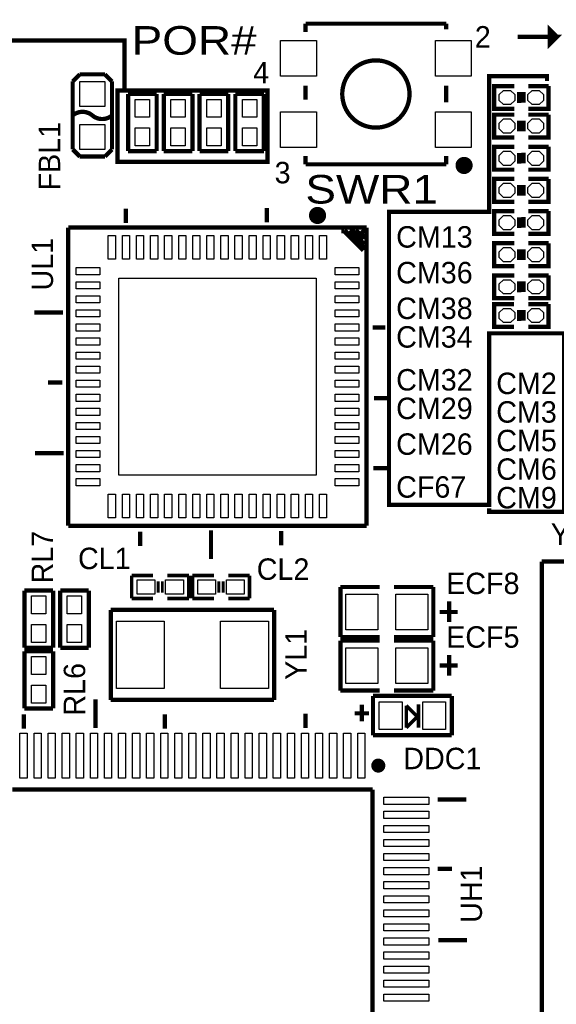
# Model space of a CAD drawing. Extents: x -86 to 498, y -49 to 361.
# Tile 19 of 31: x 25 to 44, y 21 to 56. Entities that reach past the tile are written whole.
import ezdxf

# ---------------------------------------------------------------- set-up
doc = ezdxf.new("R2010")
doc.units = 0
for name, color, linetype in [('BOARD_GEOMETRY_SILKSCREEN_TOP', 1, 'CONTINUOUS'), ('PACKAGE_GEOMETRY_SILKSCREEN_TOP', 3, 'CONTINUOUS'), ('PIN_TOP', 4, 'CONTINUOUS'), ('REF_DES_SILKSCREEN_TOP', 5, 'CONTINUOUS')]:
    doc.layers.add(name, color=color, linetype=linetype)

msp = doc.modelspace()

# ---------------------------------------------------------------- linework, layer by layer
at = {"layer": 'BOARD_GEOMETRY_SILKSCREEN_TOP', "const_width": 0.1524}
for points in [[(28.702, 53.848), (28.702, 55.626), (21.336, 55.626), (21.336, 56.2864), (16.6624, 56.2864), (16.637, 56.261), (16.637, 52.959), (21.082, 52.959), (21.082, 55.626), (21.336, 55.626)], [(42.672, 55.753), (44.069, 55.753), (43.815, 55.499), (43.815, 56.007), (44.069, 55.753)], [(43.942, 45.212), (41.656, 45.212), (41.656, 39.116), (38.1, 39.116), (38.1, 49.53), (41.656, 49.53), (41.656, 54.356), (43.7134, 54.356), (43.7134, 54.1782)], [(41.656, 38.989), (41.656, 38.862), (44.323, 38.862), (44.323, 45.212), (43.942, 45.212)]]:
    msp.add_lwpolyline(points, dxfattribs=at)
msp.add_lwpolyline([(28.702, 51.308), (33.782, 51.308), (33.782, 53.848), (28.448, 53.848), (28.448, 51.308)], close=True, dxfattribs=at)
at = {"layer": 'PACKAGE_GEOMETRY_SILKSCREEN_TOP'}
for points, const_width in [([(35.13328, 56.221122), (40.133524, 56.221122)], 0.1524), ([(35.13328, 55.920894), (35.13328, 56.221122)], 0.1524), ([(40.133524, 56.221122), (40.133524, 56.02097)], 0.1524), ([(27.1145, 54.4195), (26.8605, 54.1655)], 0.1524), ([(28.0035, 54.4195), (27.1145, 54.4195)], 0.1524), ([(28.2575, 54.1655), (28.0035, 54.4195)], 0.1524), ([(26.8605, 54.1655), (26.8605, 51.7525)], 0.1524), ([(28.2575, 51.7525), (28.2575, 54.1655)], 0.1524), ([(35.13328, 53.521102), (35.13328, 54.020974)], 0.1524), ([(40.133524, 53.421026), (40.133524, 54.020974)], 0.1524), ([(42.54754, 54.00294), (41.83634, 54.00294), (41.83634, 53.19014), (42.54754, 53.19014)], 0.1524), ([(43.05554, 53.19014), (43.76674, 53.19014), (43.76674, 54.00294)], 0.1524), ([(43.76674, 54.00294), (43.05554, 54.00294)], 0.1524), ([(28.829, 53.721), (29.845, 53.721)], 0.1524), ([(28.829, 51.689), (28.829, 53.721)], 0.1524), ([(29.845, 53.721), (29.845, 51.689)], 0.1524), ([(30.099, 53.721), (31.115, 53.721)], 0.1524), ([(30.099, 51.689), (30.099, 53.721)], 0.1524), ([(31.115, 53.721), (31.115, 51.689)], 0.1524), ([(31.369, 53.721), (32.385, 53.721)], 0.1524), ([(31.369, 51.689), (31.369, 53.721)], 0.1524), ([(32.385, 53.721), (32.385, 51.689)], 0.1524), ([(32.639, 53.721), (33.655, 53.721)], 0.1524), ([(32.639, 51.689), (32.639, 53.721)], 0.1524), ([(33.655, 53.721), (33.655, 51.689)], 0.1524), ([(42.72534, 53.40604), (42.72534, 53.78704)], 0.1524), ([(42.87774, 53.41112), (42.87774, 53.79212)], 0.1524), ([(42.54754, 52.98694), (41.83634, 52.98694), (41.83634, 52.17414), (42.54754, 52.17414)], 0.1524), ([(43.05554, 52.17414), (43.76674, 52.17414), (43.76674, 52.98694)], 0.1524), ([(43.76674, 52.98694), (43.05554, 52.98694)], 0.1524), ([(42.72534, 52.39004), (42.72534, 52.77104)], 0.1524), ([(42.87774, 52.39512), (42.87774, 52.77612)], 0.1524), ([(26.8605, 51.7525), (27.1145, 51.4985)], 0.1524), ([(28.0035, 51.4985), (28.2575, 51.7525)], 0.1524), ([(42.54754, 51.84394), (41.83634, 51.84394), (41.83634, 51.03114), (42.54754, 51.03114)], 0.1524), ([(43.05554, 51.03114), (43.76674, 51.03114), (43.76674, 51.84394)], 0.1524), ([(43.76674, 51.84394), (43.05554, 51.84394)], 0.1524), ([(27.1145, 51.4985), (28.0035, 51.4985)], 0.1524), ([(29.845, 51.689), (28.829, 51.689)], 0.1524), ([(31.115, 51.689), (30.099, 51.689)], 0.1524), ([(32.385, 51.689), (31.369, 51.689)], 0.1524), ([(33.655, 51.689), (32.639, 51.689)], 0.1524), ([(35.13328, 51.220878), (35.13328, 51.521106)], 0.1524), ([(40.133524, 51.521106), (40.133524, 51.220878)], 0.1524), ([(42.72534, 51.24704), (42.72534, 51.62804)], 0.1524), ([(42.87774, 51.25212), (42.87774, 51.63312)], 0.1524), ([(40.133524, 51.220878), (35.13328, 51.220878)], 0.1524), ([(42.54754, 50.70094), (41.83634, 50.70094), (41.83634, 49.88814), (42.54754, 49.88814)], 0.1524), ([(43.05554, 49.88814), (43.76674, 49.88814), (43.76674, 50.70094)], 0.1524), ([(43.76674, 50.70094), (43.05554, 50.70094)], 0.1524), ([(42.72534, 50.10404), (42.72534, 50.48504)], 0.1524), ([(42.87774, 50.10912), (42.87774, 50.49012)], 0.1524), ([(28.7528, 49.131982), (28.7528, 49.639982)], 0.1524), ([(33.7566, 49.157382), (33.7566, 49.665382)], 0.1524), ([(42.54754, 49.55794), (41.83634, 49.55794), (41.83634, 48.74514), (42.54754, 48.74514)], 0.1524), ([(42.72534, 48.96104), (42.72534, 49.34204)], 0.1524), ([(42.87774, 48.96612), (42.87774, 49.34712)], 0.1524), ([(43.05554, 48.74514), (43.76674, 48.74514), (43.76674, 49.55794)], 0.1524), ([(43.76674, 49.55794), (43.05554, 49.55794)], 0.1524), ([(26.704036, 48.970946), (26.704036, 38.371018)], 0.1524), ([(37.303964, 48.970946), (26.704036, 48.970946)], 0.1524), ([(37.303964, 38.371018), (37.303964, 48.970946)], 0.1524), ([(36.504118, 48.87087), (36.404042, 48.87087)], 0.199898), ([(37.204142, 48.1711), (36.504118, 48.87087)], 0.199898), ([(36.704016, 48.87087), (37.204142, 48.370998)], 0.199898), ([(36.903914, 48.87087), (36.704016, 48.87087)], 0.199898), ([(37.204142, 48.570896), (36.903914, 48.87087)], 0.199898), ([(37.104066, 48.87087), (37.204142, 48.771048)], 0.199898), ([(37.204142, 48.771048), (37.204142, 48.570896)], 0.199898), ([(37.204142, 48.370998), (37.204142, 48.1711)], 0.199898), ([(42.54754, 48.41494), (41.83634, 48.41494), (41.83634, 47.60214), (42.54754, 47.60214)], 0.1524), ([(43.05554, 47.60214), (43.76674, 47.60214), (43.76674, 48.41494)], 0.1524), ([(43.76674, 48.41494), (43.05554, 48.41494)], 0.1524), ([(42.72534, 47.81804), (42.72534, 48.19904)], 0.1524), ([(42.87774, 47.82312), (42.87774, 48.20412)], 0.1524), ([(42.54754, 47.27194), (41.83634, 47.27194), (41.83634, 46.45914), (42.54754, 46.45914)], 0.1524), ([(43.05554, 46.45914), (43.76674, 46.45914), (43.76674, 47.27194)], 0.1524), ([(43.76674, 47.27194), (43.05554, 47.27194)], 0.1524), ([(42.72534, 46.67504), (42.72534, 47.05604)], 0.1524), ([(42.87774, 46.68012), (42.87774, 47.06112)], 0.1524), ([(42.545, 46.2534), (41.8338, 46.2534), (41.8338, 45.4406), (42.545, 45.4406)], 0.1524), ([(43.053, 45.4406), (43.7642, 45.4406), (43.7642, 46.2534)], 0.1524), ([(43.7642, 46.2534), (43.053, 46.2534)], 0.1524), ([(25.5016, 45.956982), (26.5176, 45.956982)], 0.1524), ([(42.7228, 45.6565), (42.7228, 46.0375)], 0.1524), ([(42.8752, 45.66158), (42.8752, 46.04258)], 0.1524), ([(37.973, 45.423582), (37.5158, 45.423582)], 0.1524), ([(26.4922, 43.467782), (25.9842, 43.467782)], 0.1524), ([(37.5666, 42.908982), (38.0746, 42.908982)], 0.1524), ([(25.527, 40.953182), (26.543, 40.953182)], 0.1524), ([(38.1, 40.419782), (37.5412, 40.419782)], 0.1524), ([(26.704036, 38.371018), (37.303964, 38.371018)], 0.1524), ([(29.2608, 38.159182), (29.2608, 37.651182)], 0.1524), ([(31.7754, 37.193982), (31.7754, 38.209982)], 0.1524), ([(34.2646, 38.184582), (34.2646, 37.676582)], 0.1524), ([(60.528454, 37.098224), (43.528234, 37.098224)], 0.1524), ([(43.528234, 37.098224), (43.528234, 20.098004)], 0.1524), ([(28.956, 36.6014), (28.956, 35.7886)], 0.127), ([(29.718, 36.6014), (28.956, 36.6014)], 0.127), ([(29.8958, 35.9918), (29.8958, 36.3982)], 0.1016), ([(30.0482, 35.9918), (30.0482, 36.3982)], 0.1016), ([(30.988, 36.6014), (30.226, 36.6014)], 0.127), ([(30.988, 35.814), (30.988, 35.7886), (30.988, 36.6014)], 0.127), ([(31.115, 36.576), (31.115, 36.6014), (31.115, 35.7886)], 0.127), ([(31.877, 36.6014), (31.115, 36.6014)], 0.127), ([(32.0548, 36.3982), (32.0548, 35.9918)], 0.1016), ([(32.2072, 36.3982), (32.2072, 35.9918)], 0.1016), ([(33.147, 36.6014), (32.385, 36.6014)], 0.127), ([(33.147, 35.7886), (33.147, 36.6014)], 0.127), ([(25.146, 36.068), (26.162, 36.068)], 0.1524), ([(25.146, 34.036), (25.146, 36.068)], 0.1524), ([(26.162, 36.068), (26.162, 34.036)], 0.1524), ([(26.416, 36.068), (27.432, 36.068)], 0.1524), ([(26.416, 34.036), (26.416, 36.068)], 0.1524), ([(27.432, 36.068), (27.432, 34.036)], 0.1524), ([(36.3728, 36.195), (37.7698, 36.195)], 0.1524), ([(36.3728, 34.417), (36.3728, 36.195)], 0.1524), ([(39.6748, 36.195), (38.2778, 36.195)], 0.1524), ([(39.6748, 34.417), (39.6748, 36.195)], 0.1524), ([(28.956, 35.7886), (29.718, 35.7886)], 0.127), ([(30.226, 35.7886), (30.988, 35.7886)], 0.127), ([(31.115, 35.7886), (31.877, 35.7886)], 0.127), ([(32.385, 35.7886), (33.147, 35.7886)], 0.127), ([(40.2336, 34.9504), (40.2336, 35.687)], 0.1524), ([(34.015934, 35.3822), (28.21432, 35.3822)], 0.1524), ([(28.21432, 35.3822), (28.21432, 32.182054)], 0.1524), ([(34.015934, 32.182054), (34.015934, 35.3822)], 0.1524), ([(40.5384, 35.306), (39.9034, 35.306)], 0.1524), ([(37.7698, 34.417), (36.3728, 34.417)], 0.1524), ([(36.3728, 34.29), (37.7698, 34.29)], 0.1524), ([(36.3728, 32.512), (36.3728, 34.29)], 0.1524), ([(38.2778, 34.417), (39.6748, 34.417)], 0.1524), ([(39.6748, 34.29), (38.2778, 34.29)], 0.1524), ([(39.6748, 32.512), (39.6748, 34.29)], 0.1524), ([(26.162, 34.036), (25.146, 34.036)], 0.1524), ([(25.146, 33.909), (26.162, 33.909)], 0.1524), ([(25.146, 31.877), (25.146, 33.909)], 0.1524), ([(26.162, 33.909), (26.162, 31.877)], 0.1524), ([(27.432, 34.036), (26.416, 34.036)], 0.1524), ([(40.2336, 33.0454), (40.2336, 33.782)], 0.1524), ([(40.5384, 33.401), (39.9034, 33.401)], 0.1524), ([(37.7698, 32.512), (36.3728, 32.512)], 0.1524), ([(38.2778, 32.512), (39.6748, 32.512)], 0.1524), ([(27.666188, 32.199834), (27.666188, 31.183834)], 0.1524), ([(28.21432, 32.182054), (34.015934, 32.182054)], 0.1524), ([(37.530786, 32.323024), (40.330628, 32.323024)], 0.1524), ([(37.530786, 30.922976), (37.530786, 32.323024)], 0.1524), ([(40.330628, 32.323024), (40.330628, 30.922976)], 0.1524), ([(26.162, 31.877), (25.146, 31.877)], 0.1524), ([(37.138356, 32.00781), (37.138356, 31.42361)], 0.1524), ([(38.714426, 31.9786), (39.095426, 31.5976)], 0.127), ([(38.714426, 31.1912), (38.714426, 31.9786)], 0.127), ([(39.146226, 31.1912), (39.146226, 32.0294)], 0.127), ([(25.126188, 31.158434), (25.126188, 31.666434)], 0.1524), ([(30.129988, 31.158434), (30.129988, 31.666434)], 0.1524), ([(35.133788, 31.183834), (35.133788, 31.691834)], 0.1524), ([(36.884356, 31.70301), (37.392356, 31.70301)], 0.1524), ([(39.095426, 31.5722), (38.714426, 31.1912)], 0.127), ([(39.095426, 31.5976), (39.095426, 31.5722)], 0.127), ([(40.330628, 30.922976), (37.530786, 30.922976)], 0.1524), ([(24.714962, 28.993338), (37.515038, 28.993338)], 0.1524), ([(37.515038, 28.993338), (37.515038, 16.193262)], 0.1524), ([(40.848788, 28.643834), (39.832788, 28.643834)], 0.1524), ([(39.832788, 26.180034), (40.340788, 26.180034)], 0.1524), ([(40.874188, 23.640034), (39.858188, 23.640034)], 0.1524)]:
    msp.add_lwpolyline(points, dxfattribs=dict(at, const_width=const_width))
for points, const_width in [([(37.633402, 54.91607, 1), (37.633402, 52.52593, 1)], 0.1524), ([(40.767, 51.3334, 1), (40.767, 51.0286, 1)], 0.3048), ([(35.56, 49.2506, 1), (35.56, 49.5554, 1)], 0.3048), ([(37.719, 29.720032, 1), (37.719, 29.969968, 1)], 0.249936)]:
    msp.add_lwpolyline(points, format="xyb", close=True, dxfattribs=dict(at, const_width=const_width))
at = {"layer": 'PACKAGE_GEOMETRY_SILKSCREEN_TOP', "const_width": 0.1524}
for points in [[(27.559, 52.958746), (27.559254, 52.959, 0.36641), (26.8605, 52.959)], [(28.257754, 52.958746, -0.366237), (27.559, 52.958746)]]:
    msp.add_lwpolyline(points, format="xyb", dxfattribs=at)
at = {"layer": 'PIN_TOP'}
for points in [[(35.518344, 54.356), (34.248344, 54.356), (34.248344, 55.626), (35.518344, 55.626)], [(41.01846, 54.356), (39.74846, 54.356), (39.74846, 55.626), (41.01846, 55.626)], [(27.1145, 54.1655), (28.0035, 54.1655), (28.0035, 53.2765), (27.1145, 53.2765)], [(42.16654, 53.34254), (42.01414, 53.49494), (42.01414, 53.69814), (42.16654, 53.85054), (42.42054, 53.85054), (42.57294, 53.69814), (42.57294, 53.49494), (42.42054, 53.34254)], [(43.18254, 53.34254), (43.03014, 53.49494), (43.03014, 53.69814), (43.18254, 53.85054), (43.43654, 53.85054), (43.58894, 53.69814), (43.58894, 53.49494), (43.43654, 53.34254)], [(29.591, 52.8955), (29.083, 52.8955), (29.083, 53.5305), (29.591, 53.5305)], [(30.861, 52.8955), (30.353, 52.8955), (30.353, 53.5305), (30.861, 53.5305)], [(32.131, 52.8955), (31.623, 52.8955), (31.623, 53.5305), (32.131, 53.5305)], [(33.401, 52.8955), (32.893, 52.8955), (32.893, 53.5305), (33.401, 53.5305)], [(35.518344, 51.816), (34.248344, 51.816), (34.248344, 53.086), (35.518344, 53.086)], [(41.01846, 51.816), (39.74846, 51.816), (39.74846, 53.086), (41.01846, 53.086)], [(27.1145, 52.6415), (28.0035, 52.6415), (28.0035, 51.7525), (27.1145, 51.7525)], [(29.591, 51.8795), (29.083, 51.8795), (29.083, 52.5145), (29.591, 52.5145)], [(30.861, 51.8795), (30.353, 51.8795), (30.353, 52.5145), (30.861, 52.5145)], [(32.131, 51.8795), (31.623, 51.8795), (31.623, 52.5145), (32.131, 52.5145)], [(33.401, 51.8795), (32.893, 51.8795), (32.893, 52.5145), (33.401, 52.5145)], [(42.16654, 52.32654), (42.01414, 52.47894), (42.01414, 52.68214), (42.16654, 52.83454), (42.42054, 52.83454), (42.57294, 52.68214), (42.57294, 52.47894), (42.42054, 52.32654)], [(43.18254, 52.32654), (43.03014, 52.47894), (43.03014, 52.68214), (43.18254, 52.83454), (43.43654, 52.83454), (43.58894, 52.68214), (43.58894, 52.47894), (43.43654, 52.32654)], [(42.16654, 51.18354), (42.01414, 51.33594), (42.01414, 51.53914), (42.16654, 51.69154), (42.42054, 51.69154), (42.57294, 51.53914), (42.57294, 51.33594), (42.42054, 51.18354)], [(43.18254, 51.18354), (43.03014, 51.33594), (43.03014, 51.53914), (43.18254, 51.69154), (43.43654, 51.69154), (43.58894, 51.53914), (43.58894, 51.33594), (43.43654, 51.18354)], [(42.16654, 50.04054), (42.01414, 50.19294), (42.01414, 50.39614), (42.16654, 50.54854), (42.42054, 50.54854), (42.57294, 50.39614), (42.57294, 50.19294), (42.42054, 50.04054)], [(43.18254, 50.04054), (43.03014, 50.19294), (43.03014, 50.39614), (43.18254, 50.54854), (43.43654, 50.54854), (43.58894, 50.39614), (43.58894, 50.19294), (43.43654, 50.04054)], [(42.16654, 48.89754), (42.01414, 49.04994), (42.01414, 49.25314), (42.16654, 49.40554), (42.42054, 49.40554), (42.57294, 49.25314), (42.57294, 49.04994), (42.42054, 48.89754)], [(43.18254, 48.89754), (43.03014, 49.04994), (43.03014, 49.25314), (43.18254, 49.40554), (43.43654, 49.40554), (43.58894, 49.25314), (43.58894, 49.04994), (43.43654, 48.89754)], [(28.126944, 48.690022), (28.380944, 48.690022), (28.380944, 47.851822), (28.126944, 47.851822)], [(28.62707, 48.690022), (28.88107, 48.690022), (28.88107, 47.851822), (28.62707, 47.851822)], [(29.126942, 48.690022), (29.380942, 48.690022), (29.380942, 47.851822), (29.126942, 47.851822)], [(29.627068, 48.690022), (29.881068, 48.690022), (29.881068, 47.851822), (29.627068, 47.851822)], [(30.12694, 48.690022), (30.38094, 48.690022), (30.38094, 47.851822), (30.12694, 47.851822)], [(30.627066, 48.690022), (30.881066, 48.690022), (30.881066, 47.851822), (30.627066, 47.851822)], [(31.126938, 48.690022), (31.380938, 48.690022), (31.380938, 47.851822), (31.126938, 47.851822)], [(31.627064, 48.690022), (31.881064, 48.690022), (31.881064, 47.851822), (31.627064, 47.851822)], [(32.126936, 48.690022), (32.380936, 48.690022), (32.380936, 47.851822), (32.126936, 47.851822)], [(32.627062, 48.690022), (32.881062, 48.690022), (32.881062, 47.851822), (32.627062, 47.851822)], [(33.126934, 48.690022), (33.380934, 48.690022), (33.380934, 47.851822), (33.126934, 47.851822)], [(33.62706, 48.690022), (33.88106, 48.690022), (33.88106, 47.851822), (33.62706, 47.851822)], [(34.126932, 48.690022), (34.380932, 48.690022), (34.380932, 47.851822), (34.126932, 47.851822)], [(34.627058, 48.690022), (34.881058, 48.690022), (34.881058, 47.851822), (34.627058, 47.851822)], [(35.12693, 48.690022), (35.38093, 48.690022), (35.38093, 47.851822), (35.12693, 47.851822)], [(35.627056, 48.690022), (35.881056, 48.690022), (35.881056, 47.851822), (35.627056, 47.851822)], [(42.16654, 47.75454), (42.01414, 47.90694), (42.01414, 48.11014), (42.16654, 48.26254), (42.42054, 48.26254), (42.57294, 48.11014), (42.57294, 47.90694), (42.42054, 47.75454)], [(43.18254, 47.75454), (43.03014, 47.90694), (43.03014, 48.11014), (43.18254, 48.26254), (43.43654, 48.26254), (43.58894, 48.11014), (43.58894, 47.90694), (43.43654, 47.75454)], [(26.98496, 47.548038), (27.82316, 47.548038), (27.82316, 47.294038), (26.98496, 47.294038)], [(36.18484, 47.548038), (37.02304, 47.548038), (37.02304, 47.294038), (36.18484, 47.294038)], [(26.98496, 47.047912), (27.82316, 47.047912), (27.82316, 46.793912), (26.98496, 46.793912)], [(28.4988, 47.176182), (35.5092, 47.176182), (35.5092, 40.165782), (28.4988, 40.165782)], [(36.18484, 47.047912), (37.02304, 47.047912), (37.02304, 46.793912), (36.18484, 46.793912)], [(42.16654, 46.61154), (42.01414, 46.76394), (42.01414, 46.96714), (42.16654, 47.11954), (42.42054, 47.11954), (42.57294, 46.96714), (42.57294, 46.76394), (42.42054, 46.61154)], [(43.18254, 46.61154), (43.03014, 46.76394), (43.03014, 46.96714), (43.18254, 47.11954), (43.43654, 47.11954), (43.58894, 46.96714), (43.58894, 46.76394), (43.43654, 46.61154)], [(26.98496, 46.54804), (27.82316, 46.54804), (27.82316, 46.29404), (26.98496, 46.29404)], [(36.18484, 46.54804), (37.02304, 46.54804), (37.02304, 46.29404), (36.18484, 46.29404)], [(26.98496, 46.047914), (27.82316, 46.047914), (27.82316, 45.793914), (26.98496, 45.793914)], [(36.18484, 46.047914), (37.02304, 46.047914), (37.02304, 45.793914), (36.18484, 45.793914)], [(42.164, 45.593), (42.0116, 45.7454), (42.0116, 45.9486), (42.164, 46.101), (42.418, 46.101), (42.5704, 45.9486), (42.5704, 45.7454), (42.418, 45.593)], [(43.18, 45.593), (43.0276, 45.7454), (43.0276, 45.9486), (43.18, 46.101), (43.434, 46.101), (43.5864, 45.9486), (43.5864, 45.7454), (43.434, 45.593)], [(26.98496, 45.548042), (27.82316, 45.548042), (27.82316, 45.294042), (26.98496, 45.294042)], [(36.18484, 45.548042), (37.02304, 45.548042), (37.02304, 45.294042), (36.18484, 45.294042)], [(26.98496, 45.047916), (27.82316, 45.047916), (27.82316, 44.793916), (26.98496, 44.793916)], [(36.18484, 45.047916), (37.02304, 45.047916), (37.02304, 44.793916), (36.18484, 44.793916)], [(26.98496, 44.548044), (27.82316, 44.548044), (27.82316, 44.294044), (26.98496, 44.294044)], [(36.18484, 44.548044), (37.02304, 44.548044), (37.02304, 44.294044), (36.18484, 44.294044)], [(26.98496, 44.047918), (27.82316, 44.047918), (27.82316, 43.793918), (26.98496, 43.793918)], [(36.18484, 44.047918), (37.02304, 44.047918), (37.02304, 43.793918), (36.18484, 43.793918)], [(26.98496, 43.548046), (27.82316, 43.548046), (27.82316, 43.294046), (26.98496, 43.294046)], [(36.18484, 43.548046), (37.02304, 43.548046), (37.02304, 43.294046), (36.18484, 43.294046)], [(26.98496, 43.04792), (27.82316, 43.04792), (27.82316, 42.79392), (26.98496, 42.79392)], [(36.18484, 43.04792), (37.02304, 43.04792), (37.02304, 42.79392), (36.18484, 42.79392)], [(26.98496, 42.548048), (27.82316, 42.548048), (27.82316, 42.294048), (26.98496, 42.294048)], [(36.18484, 42.548048), (37.02304, 42.548048), (37.02304, 42.294048), (36.18484, 42.294048)], [(26.98496, 42.047922), (27.82316, 42.047922), (27.82316, 41.793922), (26.98496, 41.793922)], [(36.18484, 42.047922), (37.02304, 42.047922), (37.02304, 41.793922), (36.18484, 41.793922)], [(26.98496, 41.54805), (27.82316, 41.54805), (27.82316, 41.29405), (26.98496, 41.29405)], [(36.18484, 41.54805), (37.02304, 41.54805), (37.02304, 41.29405), (36.18484, 41.29405)], [(26.98496, 41.047924), (27.82316, 41.047924), (27.82316, 40.793924), (26.98496, 40.793924)], [(36.18484, 41.047924), (37.02304, 41.047924), (37.02304, 40.793924), (36.18484, 40.793924)], [(26.98496, 40.548052), (27.82316, 40.548052), (27.82316, 40.294052), (26.98496, 40.294052)], [(36.18484, 40.548052), (37.02304, 40.548052), (37.02304, 40.294052), (36.18484, 40.294052)], [(26.98496, 40.047926), (27.82316, 40.047926), (27.82316, 39.793926), (26.98496, 39.793926)], [(36.18484, 40.047926), (37.02304, 40.047926), (37.02304, 39.793926), (36.18484, 39.793926)], [(28.126944, 39.490142), (28.380944, 39.490142), (28.380944, 38.651942), (28.126944, 38.651942)], [(28.62707, 39.490142), (28.88107, 39.490142), (28.88107, 38.651942), (28.62707, 38.651942)], [(29.126942, 39.490142), (29.380942, 39.490142), (29.380942, 38.651942), (29.126942, 38.651942)], [(29.627068, 39.490142), (29.881068, 39.490142), (29.881068, 38.651942), (29.627068, 38.651942)], [(30.12694, 39.490142), (30.38094, 39.490142), (30.38094, 38.651942), (30.12694, 38.651942)], [(30.627066, 39.490142), (30.881066, 39.490142), (30.881066, 38.651942), (30.627066, 38.651942)], [(31.126938, 39.490142), (31.380938, 39.490142), (31.380938, 38.651942), (31.126938, 38.651942)], [(31.627064, 39.490142), (31.881064, 39.490142), (31.881064, 38.651942), (31.627064, 38.651942)], [(32.126936, 39.490142), (32.380936, 39.490142), (32.380936, 38.651942), (32.126936, 38.651942)], [(32.627062, 39.490142), (32.881062, 39.490142), (32.881062, 38.651942), (32.627062, 38.651942)], [(33.126934, 39.490142), (33.380934, 39.490142), (33.380934, 38.651942), (33.126934, 38.651942)], [(33.62706, 39.490142), (33.88106, 39.490142), (33.88106, 38.651942), (33.62706, 38.651942)], [(34.126932, 39.490142), (34.380932, 39.490142), (34.380932, 38.651942), (34.126932, 38.651942)], [(34.627058, 39.490142), (34.881058, 39.490142), (34.881058, 38.651942), (34.627058, 38.651942)], [(35.12693, 39.490142), (35.38093, 39.490142), (35.38093, 38.651942), (35.12693, 38.651942)], [(35.627056, 39.490142), (35.881056, 39.490142), (35.881056, 38.651942), (35.627056, 38.651942)], [(29.1465, 35.941), (29.1465, 36.449), (29.7815, 36.449), (29.7815, 35.941)], [(30.1625, 35.941), (30.1625, 36.449), (30.7975, 36.449), (30.7975, 35.941)], [(31.9405, 36.449), (31.9405, 35.941), (31.3055, 35.941), (31.3055, 36.449)], [(32.9565, 36.449), (32.9565, 35.941), (32.3215, 35.941), (32.3215, 36.449)], [(25.908, 35.2425), (25.4, 35.2425), (25.4, 35.8775), (25.908, 35.8775)], [(27.178, 35.2425), (26.67, 35.2425), (26.67, 35.8775), (27.178, 35.8775)], [(37.7063, 35.941), (37.7063, 34.671), (36.5633, 34.671), (36.5633, 35.941)], [(39.4843, 35.941), (39.4843, 34.671), (38.3413, 34.671), (38.3413, 35.941)], [(25.908, 34.2265), (25.4, 34.2265), (25.4, 34.8615), (25.908, 34.8615)], [(27.178, 34.2265), (26.67, 34.2265), (26.67, 34.8615), (27.178, 34.8615)], [(30.116018, 34.9758), (30.116018, 32.5882), (28.414218, 32.5882), (28.414218, 34.9758)], [(33.816036, 34.9758), (33.816036, 32.5882), (32.114236, 32.5882), (32.114236, 34.9758)], [(37.7063, 34.036), (37.7063, 32.766), (36.5633, 32.766), (36.5633, 34.036)], [(39.4843, 34.036), (39.4843, 32.766), (38.3413, 32.766), (38.3413, 34.036)], [(25.908, 33.0835), (25.4, 33.0835), (25.4, 33.7185), (25.908, 33.7185)], [(25.908, 32.0675), (25.4, 32.0675), (25.4, 32.7025), (25.908, 32.7025)], [(37.749226, 31.1277), (37.749226, 32.1183), (38.562026, 32.1183), (38.562026, 31.1277)], [(39.299388, 31.1277), (39.299388, 32.1183), (40.112188, 32.1183), (40.112188, 31.1277)], [(24.988012, 30.993334), (25.242012, 30.993334), (25.242012, 29.393134), (24.988012, 29.393134)], [(25.487884, 30.993334), (25.741884, 30.993334), (25.741884, 29.393134), (25.487884, 29.393134)], [(25.98801, 30.993334), (26.24201, 30.993334), (26.24201, 29.393134), (25.98801, 29.393134)], [(26.487882, 30.993334), (26.741882, 30.993334), (26.741882, 29.393134), (26.487882, 29.393134)], [(26.988008, 30.993334), (27.242008, 30.993334), (27.242008, 29.393134), (26.988008, 29.393134)], [(27.48788, 30.993334), (27.74188, 30.993334), (27.74188, 29.393134), (27.48788, 29.393134)], [(27.988006, 30.993334), (28.242006, 30.993334), (28.242006, 29.393134), (27.988006, 29.393134)], [(28.487878, 30.993334), (28.741878, 30.993334), (28.741878, 29.393134), (28.487878, 29.393134)], [(28.988004, 30.993334), (29.242004, 30.993334), (29.242004, 29.393134), (28.988004, 29.393134)], [(29.487876, 30.993334), (29.741876, 30.993334), (29.741876, 29.393134), (29.487876, 29.393134)], [(29.988002, 30.993334), (30.242002, 30.993334), (30.242002, 29.393134), (29.988002, 29.393134)], [(30.487874, 30.993334), (30.741874, 30.993334), (30.741874, 29.393134), (30.487874, 29.393134)], [(30.988, 30.993334), (31.242, 30.993334), (31.242, 29.393134), (30.988, 29.393134)], [(31.488126, 30.993334), (31.742126, 30.993334), (31.742126, 29.393134), (31.488126, 29.393134)], [(31.987998, 30.993334), (32.241998, 30.993334), (32.241998, 29.393134), (31.987998, 29.393134)], [(32.488124, 30.993334), (32.742124, 30.993334), (32.742124, 29.393134), (32.488124, 29.393134)], [(32.987996, 30.993334), (33.241996, 30.993334), (33.241996, 29.393134), (32.987996, 29.393134)], [(33.488122, 30.993334), (33.742122, 30.993334), (33.742122, 29.393134), (33.488122, 29.393134)], [(33.987994, 30.993334), (34.241994, 30.993334), (34.241994, 29.393134), (33.987994, 29.393134)], [(34.48812, 30.993334), (34.74212, 30.993334), (34.74212, 29.393134), (34.48812, 29.393134)], [(34.987992, 30.993334), (35.241992, 30.993334), (35.241992, 29.393134), (34.987992, 29.393134)], [(35.488118, 30.993334), (35.742118, 30.993334), (35.742118, 29.393134), (35.488118, 29.393134)], [(35.98799, 30.993334), (36.24199, 30.993334), (36.24199, 29.393134), (35.98799, 29.393134)], [(36.488116, 30.993334), (36.742116, 30.993334), (36.742116, 29.393134), (36.488116, 29.393134)], [(36.987988, 30.993334), (37.241988, 30.993334), (37.241988, 29.393134), (36.987988, 29.393134)], [(37.914834, 28.720288), (39.515034, 28.720288), (39.515034, 28.466288), (37.914834, 28.466288)], [(37.914834, 28.220416), (39.515034, 28.220416), (39.515034, 27.966416), (37.914834, 27.966416)], [(37.914834, 27.72029), (39.515034, 27.72029), (39.515034, 27.46629), (37.914834, 27.46629)], [(37.914834, 27.220418), (39.515034, 27.220418), (39.515034, 26.966418), (37.914834, 26.966418)], [(37.914834, 26.720292), (39.515034, 26.720292), (39.515034, 26.466292), (37.914834, 26.466292)], [(37.914834, 26.22042), (39.515034, 26.22042), (39.515034, 25.96642), (37.914834, 25.96642)], [(37.914834, 25.720294), (39.515034, 25.720294), (39.515034, 25.466294), (37.914834, 25.466294)], [(37.914834, 25.220422), (39.515034, 25.220422), (39.515034, 24.966422), (37.914834, 24.966422)], [(37.914834, 24.720296), (39.515034, 24.720296), (39.515034, 24.466296), (37.914834, 24.466296)], [(37.914834, 24.220424), (39.515034, 24.220424), (39.515034, 23.966424), (37.914834, 23.966424)], [(37.914834, 23.720298), (39.515034, 23.720298), (39.515034, 23.466298), (37.914834, 23.466298)], [(37.914834, 23.220426), (39.515034, 23.220426), (39.515034, 22.966426), (37.914834, 22.966426)], [(37.914834, 22.7203), (39.515034, 22.7203), (39.515034, 22.4663), (37.914834, 22.4663)], [(37.914834, 22.220174), (39.515034, 22.220174), (39.515034, 21.966174), (37.914834, 21.966174)], [(37.914834, 21.720302), (39.515034, 21.720302), (39.515034, 21.466302), (37.914834, 21.466302)]]:
    msp.add_lwpolyline(points, close=True, dxfattribs=at)

# ---------------------------------------------------------------- texts
at = {"layer": 'BOARD_GEOMETRY_SILKSCREEN_TOP', "width": 1.2}
msp.add_text('POR#', height=1.016, dxfattribs=at).set_placement((28.956, 55.118))
at = {"layer": 'PACKAGE_GEOMETRY_SILKSCREEN_TOP'}
for s, p in [('2', (41.148, 55.372)), ('4', (33.274, 54.102)), ('3', (34.036, 50.546)), ('Y', (43.85056, 37.69106))]:
    msp.add_text(s, height=0.762, dxfattribs=at).set_placement(p)
at = {"layer": 'REF_DES_SILKSCREEN_TOP'}
for s, p in [('FBL1', (26.416, 50.292)), ('UL1', (26.162, 46.736)), ('RL7', (26.162, 36.322)), ('YL1', (35.179, 32.893)), ('RL6', (27.305, 31.623)), ('UH1', (41.402, 24.257))]:
    msp.add_text(s, height=0.762, rotation=90, dxfattribs=at).set_placement(p)
at = {"layer": 'REF_DES_SILKSCREEN_TOP', "width": 1.2}
msp.add_text('SWR1', height=1.016, dxfattribs=at).set_placement((35.1282, 49.826418))
at = {"layer": 'REF_DES_SILKSCREEN_TOP'}
for s, p in [('CM13', (38.354, 48.26)), ('CM36', (38.354, 46.99)), ('CM38', (38.354, 45.72)), ('CM34', (38.354, 44.704)), ('CM32', (38.354, 43.18)), ('CM2', (41.91, 43.053)), ('CM29', (38.354, 42.164)), ('CM3', (41.91, 42.037)), ('CM26', (38.354, 40.894)), ('CM5', (41.91, 41.021)), ('CM6', (41.91, 40.005)), ('CF67', (38.354, 39.37)), ('CM9', (41.91, 38.989)), ('CL1', (27.051, 36.83)), ('CL2', (33.401, 36.449)), ('ECF8', (40.132, 35.941)), ('ECF5', (40.132, 34.036)), ('DDC1', (38.608, 29.718))]:
    msp.add_text(s, height=0.762, dxfattribs=at).set_placement(p)

doc.saveas('drawing.dxf')
